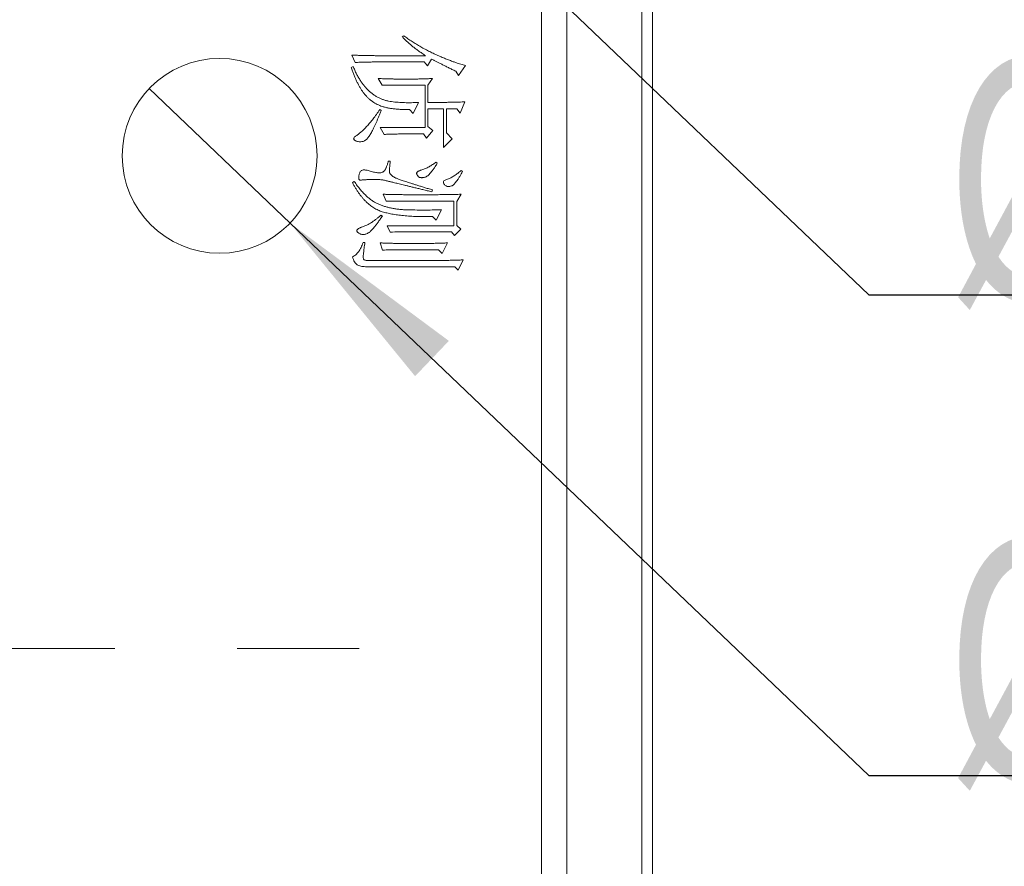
# Model space of a CAD drawing. Header units: millimetres. Extents: x -8 to 916, y -4 to 297.
# Tile 6 of 12: x 198 to 219, y 171 to 188. Entities that reach past the tile are written whole.
import ezdxf

# ---------------------------------------------------------------- set-up
doc = ezdxf.new("R2010")
doc.units = ezdxf.units.MM
doc.linetypes.add('CENTERX2', pattern=[20.32, 12.7, -2.54, 2.54, -2.54])
doc.layers.add('10', color=7, linetype='Continuous')
doc.layers.add('中心线层', color=1, linetype='CENTERX2', lineweight=15)
doc.styles.add('SLDTEXTSTYLE0', font='TXT', dxfattribs={"width": 0.7, "bigfont": 'bigfont'})
doc.styles.add('SLDTEXTSTYLE1', font='TXT', dxfattribs={"width": 0.7})
doc.dimstyles.new('SLDDIMSTYLE0', dxfattribs={"dimtxt": 5, "dimasz": 4.08, "dimexe": 0, "dimexo": 0.0625, "dimgap": 1.25, "dimtad": 2, "dimlfac": 2, "dimrnd": 1e-09, "dimzin": 12, "dimdsep": 46, "dimtxsty": 'SLDTEXTSTYLE1', "dimsah": 1, "dimcen": 0.09, "dimadec": 0, "dimazin": 3, "dimtfac": 1, "dimtofl": 0, "dimtmove": 0, "dimatfit": 3, "dimfxl": 0, "dimfrac": 2, "dimtolj": 1, "dimtzin": 12, "dimarcsym": 0})
doc.dimstyles.new('SLDDIMSTYLE6', dxfattribs={"dimtxt": 5, "dimasz": 4.08, "dimexe": 0, "dimexo": 0.0625, "dimgap": 1.25, "dimtad": 0, "dimtih": 1, "dimtoh": 1, "dimlfac": 2, "dimrnd": 1e-09, "dimzin": 4, "dimdsep": 46, "dimtxsty": 'SLDTEXTSTYLE1', "dimblk1": 'NONE', "dimsah": 1, "dimcen": 0, "dimadec": 0, "dimazin": 1, "dimtfac": 1, "dimtmove": 0, "dimatfit": 3, "dimldrblk": 'NONE', "dimfxl": 0, "dimfrac": 2, "dimtolj": 1, "dimtzin": 12, "dimarcsym": 0})

# ---------------------------------------------------------------- blocks, each defined once
blk = doc.blocks.new('_D_3')
at = {"layer": '10'}
for p, q in [((196.097, 195.755), (253.597, 195.755)), ((251.597, 195.755), (251.597, 154.755)), ((196.097, 154.755), (253.597, 154.755))]:
    blk.add_line(p, q, dxfattribs=at)
for points in [[(251.597, 195.755), (251.089, 191.675), (252.105, 191.675)], [(251.597, 154.755), (252.105, 158.835), (251.089, 158.835)]]:
    blk.add_solid(points, dxfattribs=at)
at = {"layer": '10', "insert": (245.152, 172.761), "char_height": 5, "attachment_point": 1, "rotation": 90, "style": 'SLDTEXTSTYLE1'}
blk.add_mtext('82', dxfattribs=at)
blk = doc.blocks.new('_D_15')
at = {"layer": '10'}
for p, q in [((201.133, 196.903), (204.061, 194.106)), ((204.061, 194.106), (216.094, 182.615)), ((216.094, 182.615), (243.254, 182.615))]:
    blk.add_line(p, q, dxfattribs=at)
blk.add_solid([(204.061, 194.106), (206.661, 190.921), (207.363, 191.656)], dxfattribs=at)
at = {"layer": '10', "char_height": 5, "attachment_point": 1}
for s, insert, style in [('贯\\M+190FA', (234.199, 187.501), 'SLDTEXTSTYLE0'), ('%%c', (217.682, 187.522), 'SLDTEXTSTYLE1'), ('8.10', (223.56, 187.501), 'SLDTEXTSTYLE1')]:
    blk.add_mtext(s, dxfattribs=dict(at, insert=insert, style=style))
blk = doc.blocks.new('_NONE')
blk = doc.blocks.new('_D_16')
at = {"layer": '10'}
for p, q in [((201.133, 186.903), (204.061, 184.106)), ((204.061, 184.106), (216.094, 172.615)), ((216.094, 172.615), (243.254, 172.615))]:
    blk.add_line(p, q, dxfattribs=at)
blk.add_solid([(204.061, 184.106), (206.661, 180.921), (207.363, 181.656)], dxfattribs=at)
at = {"layer": '10', "char_height": 5, "attachment_point": 1}
for s, insert, style in [('贯\\M+190FA', (234.199, 177.501), 'SLDTEXTSTYLE0'), ('%%c', (217.682, 177.522), 'SLDTEXTSTYLE1'), ('8.10', (223.56, 177.501), 'SLDTEXTSTYLE1')]:
    blk.add_mtext(s, dxfattribs=dict(at, insert=insert, style=style))

msp = doc.modelspace()

# ---------------------------------------------------------------- linework, layer by layer
at = {"color": 7, "linetype": 'Continuous', "lineweight": 15}
for p, q in [((211.3773113, 147.0048182), (211.3773113, 203.5048182)), ((211.59698121, 203.5048182), (211.59698121, 147.0048182)), ((209.28632104, 155.87202909), (209.28632104, 194.63760731)), ((209.81665113, 194.50518622), (209.81665113, 156.00445018)), ((206.39369568, 187.98261144), (206.42403601, 188.00283832)), ((205.41419012, 187.44659903), (205.34339603, 187.59830065)), ((205.86854585, 187.58818721), (206.87839174, 187.58818721)), ((206.99975305, 187.51739312), (206.91884551, 187.37580493)), ((205.33328258, 187.34546461), (205.37373635, 187.36569149)), ((206.84805142, 187.45671247), (205.78763832, 187.45671247)), ((206.91884551, 187.37580493), (206.84805142, 187.45671247)), ((207.70657025, 187.38591838), (207.56535664, 187.1735361)), ((205.97754628, 186.97126726), (205.89663875, 187.11285545)), ((206.25060921, 187.10274201), (206.69560065, 187.10274201)), ((207.01923079, 187.11285545), (206.92820981, 186.97126726)), ((207.56535664, 187.1735361), (207.50467599, 187.26455707)), ((206.86752916, 186.97126726), (205.97754628, 186.97126726)), ((206.86752916, 186.09139783), (206.86752916, 186.97126726)), ((206.92820981, 186.97126726), (206.92820981, 186.6172968)), ((205.9266045, 186.46559517), (205.9573194, 186.44536829)), ((206.61768969, 186.38468764), (206.5468956, 186.46559517)), ((206.72893755, 186.6172968), (206.61768969, 186.38468764)), ((206.92820981, 186.6172968), (207.27731084, 186.6172968)), ((206.92820981, 186.48582206), (206.92820981, 186.11162471)), ((207.2510908, 186.48582206), (206.92820981, 186.48582206)), ((207.2510908, 185.67674671), (207.2510908, 186.48582206)), ((207.31177145, 186.48582206), (207.31177145, 185.98014997)), ((207.52864859, 186.48582206), (207.31177145, 186.48582206)), ((207.5979444, 186.39480108), (207.52864859, 186.48582206)), ((207.69645681, 186.62741024), (207.5979444, 186.39480108)), ((205.93709251, 186.09139783), (206.86752916, 186.09139783)), ((206.01800005, 185.94980964), (205.93709251, 186.09139783)), ((206.92820981, 186.11162471), (207.02934423, 186.03071718)), ((206.83718883, 185.95992308), (206.40231084, 185.95992308)), ((206.89786948, 185.86890211), (206.83718883, 185.95992308)), ((207.02934423, 186.03071718), (206.89786948, 185.86890211)), ((207.43313275, 185.85878867), (207.2510908, 185.67674671)), ((207.31177145, 185.98014997), (207.43313275, 185.85878867)), ((206.10415159, 185.39357034), (206.14423079, 185.39357034)), ((207.09302145, 185.37334346), (207.12298721, 185.35311658)), ((207.619295, 185.20141495), (207.64851161, 185.18118807)), ((205.35725519, 184.94857891), (205.39770895, 184.96880579)), ((206.06107582, 184.56426812), (206.00039517, 184.7058563)), ((207.02185279, 184.79687728), (207.01173935, 184.75642351)), ((207.61854585, 184.7058563), (207.52752488, 184.55415468)), ((207.46684423, 184.56426812), (206.06107582, 184.56426812)), ((207.46684423, 184.04848259), (207.46684423, 184.56426812)), ((207.52752488, 184.55415468), (207.52752488, 184.05859603)), ((205.95020253, 184.27097831), (205.98016829, 184.25075142)), ((207.09676717, 184.16984389), (207.02597308, 184.24063798)), ((207.20801503, 184.38222617), (207.09676717, 184.16984389)), ((206.0813027, 184.04848259), (207.46684423, 184.04848259)), ((206.14198335, 183.91700784), (206.0813027, 184.04848259)), ((207.52752488, 184.05859603), (207.60843241, 183.9776885)), ((207.41627702, 183.92712129), (206.54652103, 183.92712129)), ((207.47695767, 183.84621375), (207.41627702, 183.92712129)), ((207.60843241, 183.9776885), (207.47695767, 183.84621375)), ((205.57825262, 183.70462557), (205.61870638, 183.70462557)), ((205.98428858, 183.5428105), (205.93372137, 183.69451213)), ((206.28656811, 183.68439868), (206.9724093, 183.68439868)), ((207.33536948, 183.69451213), (207.2244962, 183.47201641)), ((207.14396323, 183.55292394), (206.28656811, 183.55292394)), ((207.2244962, 183.47201641), (207.14396323, 183.55292394)), ((207.48782025, 183.19895348), (205.62844525, 183.19895348)), ((205.65878558, 183.33042822), (207.22636906, 183.33042822)), ((207.55823978, 183.12815939), (207.48782025, 183.19895348)), ((207.65862505, 183.34054166), (207.55823978, 183.12815939))]:
    msp.add_line(p, q, dxfattribs=at)
msp.add_circle((202.59698121, 185.5048182), 2.025, dxfattribs=at)
for points, knots in [([(206.87839174, 187.58818721), (206.85297239, 187.60493395), (206.80328545, 187.63766862), (206.73149814, 187.68761332), (206.66416979, 187.7371678), (206.60153556, 187.78687916), (206.54284301, 187.83569883), (206.48918299, 187.88501831), (206.43884787, 187.93290582), (206.4084917, 187.9663233), (206.39369568, 187.98261144)], [0, 0, 0, 0, 0.1457157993, 0.2848290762, 0.4185995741, 0.5458328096, 0.6675908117, 0.7839475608, 0.8946930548, 1, 1, 1, 1]), ([(206.42403601, 188.00283832), (206.45275729, 187.98206523), (206.51012903, 187.94057028), (206.59826958, 187.88146688), (206.68777706, 187.82501875), (206.77844582, 187.77071811), (206.87111079, 187.7201501), (206.96455689, 187.67125522), (207.05962343, 187.62540766), (207.15496953, 187.5832455), (207.2473159, 187.54406494), (207.33391929, 187.50889961), (207.41321682, 187.47761379), (207.48558362, 187.45105015), (207.55084002, 187.42838674), (207.60900292, 187.41000362), (207.66006935, 187.39578627), (207.69192871, 187.38902544), (207.70657025, 187.38591838)], [0, 0, 0, 0, 0.0742924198, 0.1484016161, 0.2223873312, 0.2960845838, 0.3698770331, 0.4436207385, 0.5171286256, 0.5910527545, 0.6621175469, 0.7273854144, 0.7869677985, 0.8407865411, 0.8889547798, 0.9317476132, 0.9686333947, 1, 1, 1, 1]), ([(205.34339603, 187.59830065), (205.37561015, 187.59759177), (205.43704345, 187.59623991), (205.52468053, 187.59368438), (205.60360175, 187.5924541), (205.67364144, 187.5908366), (205.73494599, 187.58963902), (205.78726591, 187.58910731), (205.83083533, 187.58802397), (205.85693367, 187.58813694), (205.86854585, 187.58818721)], [0, 0, 0, 0, 0.1840349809, 0.3509601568, 0.5007427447, 0.6348398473, 0.7510982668, 0.8509454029, 0.9336797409, 1, 1, 1, 1]), ([(207.50467599, 187.26455707), (207.47845399, 187.27766318), (207.42750839, 187.30312647), (207.35336999, 187.34026253), (207.28355654, 187.37493782), (207.21854598, 187.40822798), (207.15731962, 187.43822704), (207.10100735, 187.46694084), (207.04871988, 187.49259212), (207.0155938, 187.50937001), (206.99975305, 187.51739312)], [0, 0, 0, 0, 0.15573966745, 0.30257992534, 0.44052077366, 0.56986022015, 0.69059590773, 0.80272886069, 0.90566579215, 1, 1, 1, 1]), ([(206.5468956, 186.46559517), (206.5134313, 186.46593936), (206.44860406, 186.46660611), (206.35464092, 186.4701074), (206.26706389, 186.47689314), (206.18595849, 186.48612831), (206.11122834, 186.49776595), (206.0431993, 186.51304242), (205.98125631, 186.52968505), (205.92529965, 186.55041271), (205.87352752, 186.57384055), (205.82492581, 186.60102908), (205.77804403, 186.63102224), (205.73355112, 186.66494892), (205.69059071, 186.70194136), (205.65037842, 186.74306584), (205.6114202, 186.78685563), (205.57515712, 186.83483556), (205.54036578, 186.88614941), (205.50697769, 186.94109021), (205.47479348, 186.99960345), (205.44374893, 187.06168003), (205.41416337, 187.12746994), (205.38575663, 187.19682953), (205.35832222, 187.26971461), (205.34172236, 187.31993256), (205.33328258, 187.34546461)], [0, 0, 0, 0, 0.0606812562, 0.1175520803, 0.1704598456, 0.2199130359, 0.2655448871, 0.3075115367, 0.3462916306, 0.3817465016, 0.4155851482, 0.4492293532, 0.4826381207, 0.5164168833, 0.5505998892, 0.5853391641, 0.6206295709, 0.656809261, 0.6942970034, 0.7330083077, 0.7733375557, 0.8153554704, 0.858824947, 0.9041049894, 0.9512445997, 1, 1, 1, 1]), ([(205.37373635, 187.36569149), (205.38488683, 187.33863246), (205.40676311, 187.28554499), (205.44255822, 187.20893254), (205.48141354, 187.13743296), (205.52156447, 187.07003117), (205.56480904, 187.00796589), (205.60968456, 186.95031637), (205.65712073, 186.89775185), (205.70644723, 186.84954304), (205.75846619, 186.80666292), (205.81158082, 186.76724465), (205.86714779, 186.73312046), (205.92472138, 186.70406583), (205.98367596, 186.67849557), (206.04494141, 186.65848718), (206.10801155, 186.64258166), (206.1951218, 186.62806348), (206.30702979, 186.61687474), (206.4444108, 186.60981875), (206.58557736, 186.60910438), (206.68075941, 186.61454362), (206.72893755, 186.6172968)], [0, 0, 0, 0, 0.0516869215, 0.1014052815, 0.1492586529, 0.1953600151, 0.2398925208, 0.2827716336, 0.3243067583, 0.3648536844, 0.4044669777, 0.4432810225, 0.4815938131, 0.5194648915, 0.5571073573, 0.594973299, 0.6331608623, 0.6718801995, 0.7508313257, 0.8316503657, 0.9147867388, 1, 1, 1, 1]), ([(205.78763832, 187.45671247), (205.75966931, 187.45653433), (205.70160336, 187.45616452), (205.61145327, 187.45415292), (205.51492367, 187.45128752), (205.44852202, 187.44819696), (205.41419012, 187.44659903)], [0, 0, 0, 0, 0.2245822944, 0.4662511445, 0.7240337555, 1, 1, 1, 1]), ([(205.89663875, 187.11285545), (205.91624272, 187.11214296), (205.95395453, 187.11077236), (206.00849635, 187.10820051), (206.0588331, 187.10700521), (206.1051457, 187.10534112), (206.14734843, 187.10418275), (206.18543589, 187.10362691), (206.21939001, 187.10255952), (206.24061995, 187.10268362), (206.25060921, 187.10274201)], [0, 0, 0, 0, 0.1661806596, 0.3196789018, 0.4625315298, 0.5926978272, 0.7122604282, 0.8201669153, 0.9153837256, 1, 1, 1, 1]), ([(206.69560065, 187.10274201), (206.70396682, 187.10268653), (206.72207593, 187.10256646), (206.75140917, 187.10363555), (206.78525208, 187.10419634), (206.82345951, 187.10534665), (206.86615033, 187.10701569), (206.91324158, 187.10822065), (206.96478659, 187.11076707), (207.00062565, 187.11214179), (207.01923079, 187.11285545)], [0, 0, 0, 0, 0.0775035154, 0.1677611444, 0.271896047, 0.3910937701, 0.5218905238, 0.6677168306, 0.8275017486, 1, 1, 1, 1]), ([(205.43516614, 185.91946932), (205.45281481, 185.93236271), (205.4899235, 185.95947279), (205.54477262, 186.0066326), (205.60203505, 186.06135321), (205.66275117, 186.12313882), (205.72541401, 186.19457629), (205.79090174, 186.27543882), (205.85867079, 186.36668158), (205.90334722, 186.43173184), (205.9266045, 186.46559517)], [0, 0, 0, 0, 0.0887648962, 0.1866401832, 0.2935606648, 0.4104940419, 0.5384221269, 0.679428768, 0.8331196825, 1, 1, 1, 1]), ([(207.27731084, 186.6172968), (207.30727744, 186.61747859), (207.37046176, 186.61786189), (207.47022467, 186.61989784), (207.57998633, 186.62276273), (207.65650567, 186.62581607), (207.69645681, 186.62741024)], [0, 0, 0, 0, 0.2144100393, 0.4520815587, 0.7139289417, 1, 1, 1, 1]), ([(205.9573194, 186.44536829), (205.94814758, 186.42236701), (205.93020665, 186.37737435), (205.90277848, 186.31190528), (205.87617861, 186.24972743), (205.85054069, 186.19088902), (205.82490922, 186.13582398), (205.80023672, 186.08410503), (205.77634635, 186.03586033), (205.75324899, 185.99126355), (205.73067228, 185.9507801), (205.70787357, 185.91506262), (205.68507475, 185.88427505), (205.66262226, 185.85826898), (205.64049705, 185.83673364), (205.6179702, 185.82058329), (205.5957149, 185.80881977), (205.56700506, 185.80080813), (205.53340508, 185.79766456), (205.49633878, 185.79719127), (205.46333195, 185.8015505), (205.43575234, 185.81185017), (205.41388642, 185.82417635), (205.39786994, 185.83575153), (205.38667011, 185.84678674), (205.38470396, 185.85515375), (205.38384979, 185.85878867)], [0, 0, 0, 0, 0.0759895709, 0.1486427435, 0.2178210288, 0.2835305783, 0.3455896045, 0.4042019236, 0.4593783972, 0.510791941, 0.5583177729, 0.601575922, 0.6407352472, 0.6757708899, 0.7069390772, 0.7352229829, 0.7605840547, 0.7837423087, 0.826183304, 0.8637330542, 0.8974381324, 0.9276204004, 0.953522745, 0.9740603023, 0.9887309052, 1, 1, 1, 1]), ([(205.38384979, 185.85878867), (205.38461075, 185.86403769), (205.38622683, 185.87518518), (205.39709958, 185.89083387), (205.41344566, 185.90610311), (205.42747454, 185.91473611), (205.43516614, 185.91946932)], [0, 0, 0, 0, 0.1902207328, 0.4039775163, 0.6732191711, 1, 1, 1, 1]), ([(206.40231084, 185.95992308), (206.37284355, 185.95974721), (206.31215579, 185.959385), (206.2186344, 185.95737847), (206.11998124, 185.95453227), (206.05258158, 185.95141107), (206.01800005, 185.94980964)], [0, 0, 0, 0, 0.22992916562, 0.47353815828, 0.72988209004, 1, 1, 1, 1]), ([(205.91237077, 185.15084774), (205.92353199, 185.15143794), (205.94493606, 185.15256978), (205.9753911, 185.16080311), (206.0018328, 185.17545193), (206.02086827, 185.1924299), (206.03415858, 185.20986206), (206.04407398, 185.2264241), (206.05434872, 185.24612601), (206.06418137, 185.26926764), (206.07437078, 185.2956032), (206.08440248, 185.32524458), (206.09452268, 185.35822), (206.10084746, 185.38143998), (206.10415159, 185.39357034)], [0, 0, 0, 0, 0.0989862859, 0.1898276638, 0.2770863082, 0.3649405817, 0.4139071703, 0.4710927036, 0.5359971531, 0.6109068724, 0.6940168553, 0.7864981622, 0.8884643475, 1, 1, 1, 1]), ([(206.14423079, 185.39357034), (206.14276147, 185.37908401), (206.13997453, 185.35160679), (206.13556682, 185.3125789), (206.13268688, 185.2777171), (206.13039163, 185.24712735), (206.12886031, 185.22078245), (206.12801113, 185.19867009), (206.12805453, 185.18081728), (206.12845925, 185.16213767), (206.13597115, 185.13997476), (206.15533342, 185.11537404), (206.18388829, 185.08967823), (206.2106715, 185.06979565), (206.23448182, 185.05619264), (206.25261045, 185.0474168), (206.27585719, 185.03773623), (206.30368472, 185.02657267), (206.33657323, 185.01421002), (206.37433535, 185.00027388), (206.4172425, 184.98551089), (206.46490469, 184.9693019), (206.51753121, 184.95212886), (206.57494008, 184.93344625), (206.63733822, 184.9134933), (206.70465823, 184.89258213), (206.7770231, 184.87059395), (206.85421603, 184.84681181), (206.93642528, 184.82226358), (206.99288399, 184.80548587), (207.02185279, 184.79687728)], [0, 0, 0, 0, 0.0359720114, 0.0682305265, 0.0970230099, 0.1223841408, 0.144011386, 0.1622208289, 0.1770267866, 0.1881483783, 0.2082431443, 0.233415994, 0.2646251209, 0.3030649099, 0.3154992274, 0.3323292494, 0.3527830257, 0.3776994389, 0.4064009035, 0.4395798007, 0.4771369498, 0.5184955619, 0.5639509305, 0.6138943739, 0.6676447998, 0.7257920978, 0.7880439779, 0.8544913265, 0.9253399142, 1, 1, 1, 1]), ([(207.12298721, 185.35311658), (207.10930611, 185.33077866), (207.08341507, 185.28850484), (207.0439985, 185.23030163), (207.0070312, 185.1803073), (206.97233115, 185.1383509), (206.9395993, 185.10485134), (206.90909192, 185.07947554), (206.88063885, 185.06193963), (206.85333526, 185.05401917), (206.82901074, 185.05150456), (206.80723335, 185.05010491), (206.78768252, 185.05092463), (206.77018287, 185.05298051), (206.75490777, 185.05700938), (206.74170501, 185.06271516), (206.73053822, 185.07015536), (206.71973256, 185.08258237), (206.70964796, 185.09787041), (206.70010262, 185.11428192), (206.69375544, 185.12818681), (206.69269013, 185.13694663), (206.6922295, 185.1407343)], [0, 0, 0, 0, 0.1270770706, 0.2404893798, 0.3409286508, 0.428652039, 0.5044716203, 0.5677663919, 0.6209649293, 0.665236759, 0.7043085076, 0.7394908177, 0.7710147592, 0.7991167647, 0.824832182, 0.8473441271, 0.8686845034, 0.8892632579, 0.9267336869, 0.957390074, 0.9815758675, 1, 1, 1, 1]), ([(206.80235364, 185.21152839), (206.82740003, 185.22079812), (206.87812491, 185.2395715), (206.95151983, 185.27689673), (207.02393551, 185.32108375), (207.06970529, 185.35570606), (207.09302145, 185.37334346)], [0, 0, 0, 0, 0.2395505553, 0.4851466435, 0.7377219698, 1, 1, 1, 1]), ([(205.48872993, 185.04971332), (205.48892147, 185.05684917), (205.48933423, 185.07222668), (205.49402646, 185.09616232), (205.49992906, 185.12291291), (205.50827661, 185.15068143), (205.52003675, 185.1779442), (205.54110735, 185.19797396), (205.56852768, 185.20994003), (205.58873173, 185.21097272), (205.59960322, 185.21152839)], [0, 0, 0, 0, 0.0967387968, 0.2084688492, 0.3301663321, 0.4684790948, 0.6026382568, 0.7272972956, 0.8532629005, 1, 1, 1, 1]), ([(205.5291837, 184.99914612), (205.52312139, 184.99952823), (205.51161656, 185.00025338), (205.49737052, 185.01144117), (205.48978162, 185.02898231), (205.48910783, 185.04226407), (205.48872993, 185.04971332)], [0, 0, 0, 0, 0.2427364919, 0.4606569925, 0.6975018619, 1, 1, 1, 1]), ([(205.59960322, 185.21152839), (205.60910964, 185.21108155), (205.63037386, 185.21008205), (205.66519477, 185.20400973), (205.70606386, 185.19396913), (205.73522572, 185.18566181), (205.75093027, 185.18118807)], [0, 0, 0, 0, 0.1843301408, 0.4123142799, 0.6835131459, 1, 1, 1, 1]), ([(205.75093027, 185.18118807), (205.76687878, 185.17669161), (205.79688028, 185.1682331), (205.83965068, 185.15820631), (205.87761302, 185.15218258), (205.90136607, 185.15127037), (205.91237077, 185.15084774)], [0, 0, 0, 0, 0.30167347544, 0.56749234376, 0.79962093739, 1, 1, 1, 1]), ([(206.6922295, 185.1407343), (206.69264299, 185.14416567), (206.69348078, 185.15111824), (206.69901162, 185.16112137), (206.70792643, 185.17049743), (206.72046273, 185.1792313), (206.73610134, 185.18781722), (206.75486331, 185.19659653), (206.7774948, 185.20410927), (206.79372621, 185.20895353), (206.80235364, 185.21152839)], [0, 0, 0, 0, 0.0745860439, 0.1511249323, 0.243397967, 0.3542335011, 0.4819267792, 0.6314200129, 0.8040897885, 1, 1, 1, 1]), ([(207.64851161, 185.18118807), (207.63679781, 185.15962846), (207.61455327, 185.11868672), (207.58071429, 185.06186977), (207.54964072, 185.01206898), (207.51958714, 184.97050253), (207.49201418, 184.93616702), (207.46659184, 184.90906203), (207.44292846, 184.88927743), (207.41435451, 184.87475316), (207.38221642, 184.86617074), (207.34717332, 184.86329508), (207.31620141, 184.87031594), (207.29201611, 184.88679404), (207.27382133, 184.90605607), (207.25954772, 184.92422343), (207.25031235, 184.94166637), (207.24904535, 184.95336763), (207.2484688, 184.95869235)], [0, 0, 0, 0, 0.1217617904, 0.2312259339, 0.3281814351, 0.4129688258, 0.4856511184, 0.5465722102, 0.5972837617, 0.6377483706, 0.7046536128, 0.7611294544, 0.8108777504, 0.8588338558, 0.9039684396, 0.9420169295, 0.9736144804, 1, 1, 1, 1]), ([(207.33611863, 185.019373), (207.35933647, 185.02898056), (207.40759381, 185.04894948), (207.47784089, 185.09027029), (207.54945605, 185.141122), (207.59539542, 185.18078211), (207.619295, 185.20141495)], [0, 0, 0, 0, 0.2224690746, 0.4623929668, 0.7203144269, 1, 1, 1, 1]), ([(207.02597308, 184.24063798), (206.99775569, 184.2403424), (206.94219598, 184.23976041), (206.86003414, 184.2396886), (206.78049003, 184.24077196), (206.70345258, 184.24311324), (206.62903282, 184.24608818), (206.55709517, 184.24972784), (206.48778186, 184.25455489), (206.42112196, 184.26067235), (206.35702263, 184.26721304), (206.29549665, 184.27527189), (206.23637112, 184.28364837), (206.17984271, 184.29354336), (206.12582148, 184.30383139), (206.07454104, 184.31557442), (206.02575248, 184.32778602), (205.97922356, 184.34137152), (205.93424227, 184.35655368), (205.89057475, 184.37523899), (205.84736257, 184.39641891), (205.805224, 184.42139552), (205.76347482, 184.44856109), (205.72295955, 184.4792898), (205.68269976, 184.51250242), (205.64365161, 184.54936619), (205.60485629, 184.58857588), (205.56748147, 184.63127711), (205.5301917, 184.67651779), (205.49417018, 184.72525749), (205.45836959, 184.77651541), (205.42396555, 184.83120162), (205.38991978, 184.88862194), (205.36824464, 184.9284074), (205.35725519, 184.94857891)], [0, 0, 0, 0, 0.0434817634, 0.0856150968, 0.1265981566, 0.166054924, 0.2043713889, 0.2413602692, 0.2770401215, 0.3114235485, 0.3445039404, 0.3763134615, 0.4070314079, 0.4365097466, 0.4647327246, 0.4917564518, 0.5175603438, 0.5422170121, 0.5664321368, 0.5906587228, 0.6153521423, 0.6405287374, 0.6660883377, 0.6920609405, 0.7188369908, 0.7464695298, 0.7747671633, 0.8037976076, 0.8338756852, 0.8650813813, 0.8971556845, 0.9301935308, 0.9646076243, 1, 1, 1, 1]), ([(205.39770895, 184.96880579), (205.41762678, 184.9403588), (205.45640553, 184.8849743), (205.51807113, 184.80802197), (205.57926527, 184.73797515), (205.64122693, 184.67592667), (205.70341518, 184.62147154), (205.76578, 184.57416481), (205.82862283, 184.53461235), (205.89265766, 184.50285157), (205.95804237, 184.47662106), (206.0252797, 184.45341476), (206.09527832, 184.4334082), (206.16803801, 184.41726347), (206.24331107, 184.4031701), (206.32145319, 184.39276371), (206.40220408, 184.38573934), (206.51437858, 184.38061079), (206.65887927, 184.37814863), (206.83693717, 184.37700538), (207.02062403, 184.37795825), (207.1449651, 184.38079017), (207.20801503, 184.38222617)], [0, 0, 0, 0, 0.0515904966, 0.1004434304, 0.1464514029, 0.189744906, 0.2306386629, 0.2691927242, 0.3059495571, 0.3407983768, 0.3752518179, 0.4105735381, 0.4464565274, 0.4833642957, 0.5212832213, 0.5602224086, 0.6004525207, 0.6416916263, 0.7270574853, 0.8151879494, 0.9062869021, 1, 1, 1, 1]), ([(206.09403815, 184.97891923), (206.07128219, 184.98507238), (206.02398078, 184.99786256), (205.94857466, 185.00948979), (205.86688727, 185.01474215), (205.79586378, 185.01465893), (205.73868881, 185.01308577), (205.69847369, 185.01173522), (205.66179603, 185.00949718), (205.62853081, 185.00853643), (205.5988664, 185.00583025), (205.57260661, 185.00424608), (205.54973543, 185.00205912), (205.53567058, 185.00006556), (205.5291837, 184.99914612)], [0, 0, 0, 0, 0.1242836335, 0.258340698, 0.4016100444, 0.5557368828, 0.632824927, 0.7033503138, 0.7679825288, 0.8266620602, 0.8788457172, 0.9250690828, 0.9654409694, 1, 1, 1, 1]), ([(207.01173935, 184.75642351), (206.97938568, 184.76410012), (206.91638856, 184.77904756), (206.82492076, 184.80188057), (206.73834278, 184.82212565), (206.65748678, 184.84233446), (206.58140663, 184.85999556), (206.51097109, 184.87742751), (206.44560092, 184.89299634), (206.38575809, 184.90784528), (206.33091779, 184.92057837), (206.28168483, 184.93342729), (206.23727214, 184.94341478), (206.19863872, 184.95358936), (206.16487877, 184.96111734), (206.13665892, 184.96848702), (206.11347433, 184.97388245), (206.09990121, 184.97739985), (206.09403815, 184.97891923)], [0, 0, 0, 0, 0.105639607, 0.2056951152, 0.2995010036, 0.3881081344, 0.4704661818, 0.5476249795, 0.6186274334, 0.6839525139, 0.7435068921, 0.7974785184, 0.8455850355, 0.8881081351, 0.9243810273, 0.9554556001, 0.980758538, 1, 1, 1, 1]), ([(207.2484688, 184.95869235), (207.24988565, 184.96409731), (207.25323232, 184.97686414), (207.2731259, 184.99132839), (207.30029985, 185.00662037), (207.32316044, 185.01475947), (207.33611863, 185.019373)], [0, 0, 0, 0, 0.14728814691, 0.34790272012, 0.63036818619, 1, 1, 1, 1]), ([(206.00039517, 184.7058563), (206.00888507, 184.70547246), (206.02698648, 184.70465406), (206.05558042, 184.70356135), (206.08729435, 184.70244722), (206.12199924, 184.70121762), (206.15996308, 184.7006133), (206.20091538, 184.69983322), (206.24499016, 184.69908172), (206.29206174, 184.69836704), (206.34237658, 184.6974887), (206.39569371, 184.6972657), (206.45212873, 184.696847), (206.51156094, 184.69647955), (206.5741145, 184.69613337), (206.6396639, 184.69563242), (206.7083362, 184.69576863), (206.8023535, 184.69575663), (206.91709894, 184.69550419), (207.04807276, 184.69653244), (207.16856178, 184.6971227), (207.27868836, 184.69819322), (207.37844458, 184.69987581), (207.46773125, 184.70102695), (207.54663256, 184.70347528), (207.59569733, 184.7050998), (207.61854585, 184.7058563)], [0, 0, 0, 0, 0.0157538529, 0.0335889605, 0.0530430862, 0.0745790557, 0.097960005, 0.123423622, 0.1505071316, 0.1796734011, 0.2106910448, 0.243789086, 0.2785072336, 0.3153083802, 0.3539610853, 0.3944653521, 0.436820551, 0.4812587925, 0.5687465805, 0.6495236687, 0.7240517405, 0.7921013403, 0.8536737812, 0.9089978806, 0.9576220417, 1, 1, 1, 1]), ([(205.56888832, 184.0282557), (205.58406293, 184.03382924), (205.61503203, 184.04520398), (205.66128858, 184.06592374), (205.70804955, 184.09082809), (205.75560173, 184.11926276), (205.80357392, 184.15157362), (205.8520852, 184.18783163), (205.90131987, 184.22769458), (205.93370392, 184.25636942), (205.95020253, 184.27097831)], [0, 0, 0, 0, 0.1065464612, 0.2174453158, 0.3337907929, 0.4556090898, 0.582533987, 0.7148858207, 0.8547436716, 1, 1, 1, 1]), ([(205.98016829, 184.25075142), (205.9641043, 184.22762351), (205.93359195, 184.18369374), (205.8896039, 184.12175604), (205.8490187, 184.0678661), (205.8129129, 184.02124215), (205.7804284, 183.98250389), (205.75170856, 183.95169697), (205.72711085, 183.92841105), (205.70038706, 183.908266), (205.67062144, 183.89281531), (205.63987814, 183.87771032), (205.61292402, 183.86896075), (205.5961487, 183.86721262), (205.58874063, 183.86644064)], [0, 0, 0, 0, 0.1497983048, 0.2845309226, 0.4040853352, 0.5086506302, 0.5982007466, 0.67291266, 0.7326049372, 0.7781686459, 0.8504221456, 0.9104497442, 0.9604541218, 1, 1, 1, 1]), ([(205.44827616, 183.94734817), (205.44867393, 183.95078978), (205.44951911, 183.95810264), (205.45590048, 183.9684711), (205.46556492, 183.97873647), (205.47927576, 183.98852992), (205.49628308, 183.99871351), (205.51711024, 184.00879492), (205.5417019, 184.01871658), (205.55949616, 184.0249602), (205.56888832, 184.0282557)], [0, 0, 0, 0, 0.0678148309, 0.1440952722, 0.2349710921, 0.3461062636, 0.4757110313, 0.6270274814, 0.8031376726, 1, 1, 1, 1]), ([(205.58874063, 183.86644064), (205.58047271, 183.86681312), (205.56387201, 183.86756102), (205.53925813, 183.87329953), (205.51560862, 183.8833463), (205.4934575, 183.89592448), (205.47487845, 183.91018022), (205.46026081, 183.92286013), (205.45080033, 183.93511702), (205.44904319, 183.94363146), (205.44827616, 183.94734817)], [0, 0, 0, 0, 0.1448472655, 0.2908307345, 0.4399784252, 0.5938827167, 0.7361277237, 0.8491848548, 0.9341663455, 1, 1, 1, 1]), ([(206.54652103, 183.92712129), (206.47908795, 183.92665257), (206.34418123, 183.92571487), (206.20939616, 183.91991077), (206.14198335, 183.91700784)], [0, 0, 0, 0, 0.49984965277, 1, 1, 1, 1]), ([(205.35725519, 183.40122231), (205.36956455, 183.40763572), (205.39446957, 183.42061169), (205.42854267, 183.44641182), (205.45978431, 183.47736044), (205.48930334, 183.51251596), (205.51538076, 183.55356485), (205.53929761, 183.59929511), (205.56074173, 183.65003792), (205.57229258, 183.68604602), (205.57825262, 183.70462557)], [0, 0, 0, 0, 0.1075790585, 0.21766029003, 0.33004194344, 0.44840568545, 0.57312016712, 0.70662050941, 0.84862129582, 1, 1, 1, 1]), ([(205.61870638, 183.70462557), (205.61553864, 183.68303177), (205.60955421, 183.6422373), (205.60178553, 183.58439661), (205.59493227, 183.53360987), (205.58961142, 183.48966264), (205.58586029, 183.45269969), (205.5833691, 183.42260864), (205.58274991, 183.39947192), (205.58247097, 183.37867527), (205.58790593, 183.35829877), (205.60485656, 183.34119638), (205.62952558, 183.33133302), (205.64831774, 183.33075192), (205.65878558, 183.33042822)], [0, 0, 0, 0, 0.1534122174, 0.2898225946, 0.4102251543, 0.5136438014, 0.6009741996, 0.6713841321, 0.7258273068, 0.7635768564, 0.8177149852, 0.8686192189, 0.9268166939, 1, 1, 1, 1]), ([(205.93372137, 183.69451213), (205.95993518, 183.69288523), (206.01458085, 183.68949378), (206.09964265, 183.68682846), (206.19104293, 183.68485267), (206.25397906, 183.68455356), (206.28656811, 183.68439868)], [0, 0, 0, 0, 0.223165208, 0.4652131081, 0.723081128, 1, 1, 1, 1]), ([(206.9724093, 183.68439868), (207.00774526, 183.68454829), (207.07492639, 183.68483274), (207.17069677, 183.6867861), (207.2563887, 183.6893958), (207.31015501, 183.69287875), (207.33536948, 183.69451213)], [0, 0, 0, 0, 0.2918947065, 0.5549533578, 0.7912890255, 1, 1, 1, 1]), ([(205.62844525, 183.19895348), (205.61106366, 183.19943165), (205.57824221, 183.20033458), (205.53192063, 183.20764761), (205.49184164, 183.22028824), (205.45646667, 183.23812835), (205.42648041, 183.26529181), (205.40020996, 183.30165857), (205.37642207, 183.34770031), (205.36393665, 183.38256487), (205.35725519, 183.40122231)], [0, 0, 0, 0, 0.14043086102, 0.26517388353, 0.3774968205, 0.47905209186, 0.5827060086, 0.7009632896, 0.83997322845, 1, 1, 1, 1]), ([(206.28656811, 183.55292394), (206.23611214, 183.55245688), (206.13527071, 183.55152342), (206.03459249, 183.54571345), (205.98428858, 183.5428105)], [0, 0, 0, 0, 0.5003496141, 1, 1, 1, 1]), ([(207.22636906, 183.33042822), (207.24921838, 183.33035314), (207.29342019, 183.33020789), (207.35771874, 183.3312229), (207.41790338, 183.33181588), (207.47396863, 183.33289161), (207.52590005, 183.33458048), (207.57374448, 183.33574777), (207.61755197, 183.33821448), (207.64539043, 183.3397918), (207.65862505, 183.34054166)], [0, 0, 0, 0, 0.1585104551, 0.3066369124, 0.4461022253, 0.5760548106, 0.6956374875, 0.8065623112, 0.9080382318, 1, 1, 1, 1])]:
    msp.add_open_spline(points, degree=3, knots=knots, dxfattribs=at)
at = {"layer": '中心线层', "linetype": 'CENTERX2'}
msp.add_line((126.76052765, 175.2548182), (206.73934536, 175.2548182), dxfattribs=at)

# ---------------------------------------------------------------- dimensions: what is measured, and where the dimension line sits
at = {"layer": '10'}
for p1, p2, picture, middle in [((201.13250407, 196.90336448), (204.06145836, 194.10627193), '_D_15', (230.46802588, 184.92768204)), ((201.13250407, 186.90336448), (204.06145836, 184.10627193), '_D_16', (230.46802588, 174.92768204))]:
    dim = msp.add_diameter_dim_2p(p1=p1, p2=p2, text='<> 贯穿', dimstyle='SLDDIMSTYLE6', dxfattribs=at)
    dim.commit()
    dim.dimension.update_dxf_attribs({"geometry": picture, "text_midpoint": middle, "dimtype": 163})
dim = msp.add_linear_dim(base=(251.59698121, 154.7548182), p1=(196.09698121, 195.7548182), p2=(196.09698121, 154.7548182), angle=90, dimstyle='SLDDIMSTYLE0', dxfattribs=at)
dim.commit()
dim.dimension.update_dxf_attribs({"geometry": '_D_3', "text_midpoint": (251.59698121, 174.95187178), "dimtype": 160})

doc.saveas('drawing.dxf')
